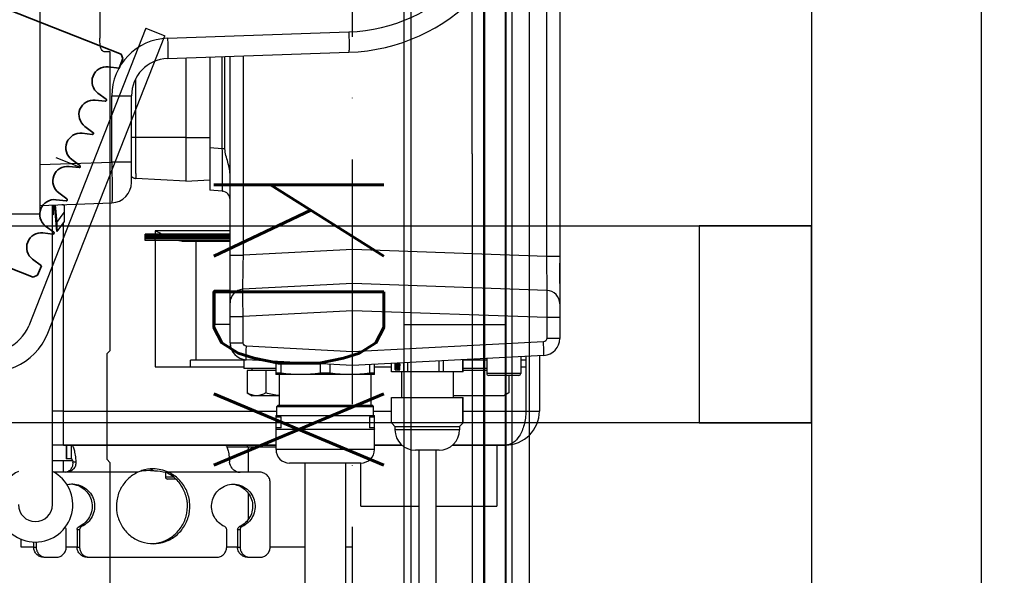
# Model space of a CAD drawing. Header units: millimetres. Extents: x 0 to 6300, y 0 to 4455.
# Tile 13 of 23: x 2926 to 3216, y 1694 to 1857. Entities that reach past the tile are written whole.
import ezdxf
from ezdxf.enums import TextEntityAlignment as Align

# ---------------------------------------------------------------- set-up
doc = ezdxf.new("R2010")
doc.units = ezdxf.units.MM
doc.header["$LTSCALE"] = 6
doc.header["$PDSIZE"] = -3
doc.linetypes.add('ACAD_ISO02W100', pattern=[15, 12, -3])
doc.linetypes.add('ACAD_ISO10W100', pattern=[18, 12, -3, 0, -3])
for name, color, linetype in [('CarSlings', 252, 'Continuous'), ('CONT_25', 1, 'Continuous'), ('CONT_70', 4, 'Continuous'), ('DASH_25', 1, 'ACAD_ISO02W100'), ('DASHD_25', 1, 'ACAD_ISO10W100'), ('DIM_35', 7, 'Continuous'), ('Electrification', 181, 'Continuous'), ('Machinery', 94, 'Continuous'), ('TEXT_35', 2, 'Continuous')]:
    doc.layers.add(name, color=color, linetype=linetype)
doc.layers.add('Centerline', color=1, linetype='ACAD_ISO10W100', lineweight=25)
doc.layers.add('Ropesusp', color=5, linetype='Continuous', lineweight=35)
doc.styles.add('Arial', font='arial.ttf')
doc.styles.add('Text0.7_romans', font='romans.shx', dxfattribs={"width": 0.7})
doc.dimstyles.new('KONE_mm', dxfattribs={"dimscale": 15, "dimtxt": 2, "dimasz": 2, "dimexe": 1, "dimexo": 0, "dimgap": 1, "dimtad": 1, "dimdec": 0, "dimrnd": 0.01, "dimzin": 0, "dimdsep": 46, "dimtxsty": 'Arial', "dimsah": 1, "dimcen": 0, "dimclrd": 256, "dimclre": 256, "dimclrt": 256, "dimadec": 1, "dimazin": 2, "dimtfac": 1, "dimtdec": 0, "dimtmove": 0, "dimatfit": 3, "dimfxl": 1, "dimtolj": 1, "dimtzin": 0, "dimarcsym": 0})

# ---------------------------------------------------------------- blocks, each defined once
blk = doc.blocks.new('*U395')
at = {"layer": 'CarSlings'}
for p, q in [((709.5, 45.07), (715.5, 45.07)), ((709.5, 45.07), (709.5, -48.93)), ((715.5, -48.93), (715.5, 45.07))]:
    blk.add_line(p, q, dxfattribs=at)
for radius in [18, 12]:
    blk.add_arc((697.5, -48.93), radius, 270.0029, 0.0029, dxfattribs=at)
at = {"layer": 'Centerline'}
blk.add_line((-706.5, 0), (706.5, 0), dxfattribs=at)
at = {"layer": 'Ropesusp'}
for p, q in [((705.5, 35.32), (463.5, 35.3)), ((705.5, 35.32), (706.5, 34.32)), ((706.5, 34.32), (706.5, 31.3)), ((706.5, 31.3), (703.38, 30.47)), ((703.39, 22.16), (706.24, 21.4)), ((706.24, 20.74), (703.39, 19.97)), ((703.39, 11.66), (706.25, 10.9)), ((706.25, 10.24), (703.39, 9.47)), ((703.39, 1.16), (706.25, 0.4)), ((706.25, -0.26), (703.39, -1.03)), ((703.39, -9.34), (706.25, -10.1)), ((706.25, -10.76), (703.39, -11.53)), ((703.39, -19.84), (706.25, -20.6)), ((706.25, -21.26), (703.39, -22.03)), ((703.39, -30.34), (706.5, -31.17)), ((706.5, -31.17), (706.5, -34.18)), ((705.5, -35.18), (706.5, -34.18)), ((463.5, -35.2), (705.5, -35.18))]:
    blk.add_line(p, q, dxfattribs=at)
for centre, radius, start, end in [((704.5, 26.32), 4.3, 105.0029, 255.0029), ((706.16, 21.07), 0.342, 285.0029, 75.0029), ((704.5, 15.82), 4.3, 105.0029, 255.0029), ((704.5, 5.32), 4.3, 105.0029, 255.0029), ((706.16, 10.57), 0.342, 285.0029, 75.0029), ((706.16, 0.07), 0.342, 285.0029, 75.0029), ((704.5, -5.18), 4.3, 105.0029, 255.0029), ((704.5, -15.68), 4.3, 105.0029, 255.0029), ((706.16, -10.43), 0.342, 285.0029, 75.0029), ((704.5, -26.18), 4.3, 105.0029, 255.0029), ((706.16, -20.93), 0.342, 285.0029, 75.0029)]:
    blk.add_arc(centre, radius, start, end, dxfattribs=at)
blk = doc.blocks.new('*U420')
at = {"layer": 'DASH_25', "lineweight": 50, "ltscale": 18}
blk.add_line((146.73, -505), (146.73, -105), dxfattribs=at)
at = {"layer": 'DASHD_25'}
blk.add_line((123.23, -305), (153.23, -305), dxfattribs=at)
at = {"layer": 'Electrification'}
for p, q in [((123.23, -505), (123.23, -105)), ((125.23, -505), (125.23, -105)), ((153.23, -505), (153.23, -105)), ((153, -411), (153, -111))]:
    blk.add_line(p, q, dxfattribs=at)
blk.add_lwpolyline([(160, -94), (160, -540), (155, -540), (155, -99)], dxfattribs=at)
blk = doc.blocks.new('*U422')
at = {"layer": 'Electrification', "linetype": 'Continuous'}
for p, q in [((-3.5, 50.16), (-3.5, 124.26)), ((-113, 92.15), (-113.03, 84.15)), ((-110, 80.14), (-111.34, 80.14)), ((-110, -7.68), (-110, 80.14)), ((-3.5, 50.16), (-3.5, -164.78)), ((-110, -7.68), (-111, -8.68)), ((-111, -8.68), (-111, -39.68)), ((-111, -39.68), (-110, -40.68)), ((-110, -167.86), (-110, -40.68))]:
    blk.add_line(p, q, dxfattribs=at)
blk.add_open_spline([(-111.34, 80.14), (-111.5, 80.15), (-111.81, 80.18), (-112.39, 80.49), (-112.73, 81.15), (-112.9, 81.9), (-113.02, 82.87), (-113.03, 83.63), (-113.03, 84.15)], degree=3, knots=[0, 0, 0, 0, 0.098083, 0.190418, 0.397906, 0.528376, 0.675372, 1, 1, 1, 1], dxfattribs=at)
at = {"layer": 'TEXT_35', "style": 'Text0.7_romans', "width": 0.7}
blk.add_text('KDX', height=50, rotation=270, dxfattribs=at).set_placement((-54.5, 0.57), align=Align.MIDDLE_CENTER)
blk = doc.blocks.new('T-0008158422_SEP_and_KDX14_and_TravelinCable_Planview.dwg_0')
at = {"layer": 'CONT_25'}
for points in [[(-243.73, -29), (-243.73, 29), (96.27, 29), (96.27, -29)], [(96.27, -29), (96.27, 29), (63.27, 29), (63.27, -29)]]:
    blk.add_lwpolyline(points, close=True, dxfattribs=at)
blk = doc.blocks.new('*U428')
at = {"layer": 'Centerline'}
blk.add_line((108, -436.58), (108, 391.92), dxfattribs=at)
at = {"layer": 'Machinery'}
for p, q in [((16, 272.5), (16, -272.5)), ((169, 274.75), (169, -309.12)), ((165.07, -120.02), (165.07, -284.99)), ((53.62, -220.83), (106.92, -218.97)), ((53.62, -226.83), (106.92, -224.97)), ((59, -226.64), (59, -262.89)), ((66, -226.4), (66, -265.49)), ((69.72, -253.37), (69.72, -226.27)), ((70.5, -253.36), (70.5, -226.24)), ((72, -310.43), (72, -226.19)), ((75.93, -284.68), (75.93, -226.05)), ((37.21, -257.27), (37.21, -237.82)), ((37.21, -237.82), (43, -237.82)), ((43, -263.26), (43, -237.82)), ((44.21, -250), (43, -250)), ((59, -250), (44.21, -250)), ((59, -250), (66, -250)), ((69.72, -253.37), (66, -253.04)), ((70.5, -253.37), (69.72, -253.37)), ((16, -258.01), (37.21, -257.27)), ((43, -257.27), (37.21, -257.27)), ((59, -262.89), (44.24, -262.12)), ((59, -262.89), (66, -262.52)), ((59, -262.89), (66, -262.52)), ((69.72, -265.82), (66, -265.49)), ((69.72, -265.82), (66, -265.49)), ((16, -270), (37.21, -269.26)), ((19.73, -358.02), (19.73, -269.87)), ((19.73, -271.74), (20, -271.74)), ((20, -269.86), (20, -272.8)), ((21, -277.71), (20.32, -269.85)), ((20.55, -269.84), (21, -275.06)), ((21, -275.06), (23.2, -272.09)), ((22.53, -269.84), (22.53, -269.77)), ((22.98, -269.84), (22.53, -269.84)), ((22.98, -270.05), (22.98, -269.84)), ((23.2, -269.93), (22.98, -270.05)), ((23, -270.05), (23, -269.76)), ((23.2, -269.93), (23.2, -274.74)), ((1, -272.5), (16, -272.5)), ((20, -272.8), (19.73, -272.8)), ((23.2, -274.74), (21, -277.71)), ((21, -275.06), (21, -277.71)), ((23, -340.5), (23, -275.02)), ((50, -277.5), (50, -278.5)), ((72, -277.5), (50, -277.5)), ((47, -280.3), (47, -278.5)), ((72, -278.5), (47, -278.5)), ((72, -278.7), (47, -278.7)), ((72, -278.95), (47, -278.95)), ((72, -279.2), (47, -279.2)), ((72, -279.5), (47, -279.5)), ((72, -279.8), (47, -279.8)), ((72, -280.3), (47, -280.3)), ((50, -280.3), (50, -278.5)), ((50, -280.3), (50, -317.5)), ((57.93, -280.5), (72, -280.5)), ((62, -315.5), (62, -280.5)), ((108, -283), (75.93, -284.68)), ((165.07, -284.99), (108, -283)), ((72, -295), (72, -284.68)), ((72, -284.68), (75.93, -284.68)), ((169, -284.99), (165.07, -284.99)), ((169, -293), (169, -287)), ((169, -287.84), (169, -290)), ((169, -290.75), (169, -292.5)), ((67.6, -305), (67.6, -295)), ((72, -295), (67.6, -295)), ((108, -293), (75.79, -294.69)), ((165.14, -295), (108, -293)), ((67, -304.4), (67, -295.6)), ((108, -301), (75.86, -302.68)), ((165.14, -302.99), (108, -301)), ((72, -302.68), (75.86, -302.68)), ((75.86, -310.43), (75.86, -302.68)), ((165.14, -302.99), (165.14, -309.12)), ((169, -302.99), (165.14, -302.99)), ((72, -305), (67.6, -305)), ((169, -309.12), (165.14, -309.12)), ((72, -310.43), (75.86, -310.43)), ((108, -313.06), (76.81, -311.42)), ((164.19, -310.11), (108, -313.06)), ((60.39, -317.5), (60.39, -315.5)), ((76.74, -315.5), (60.39, -315.5)), ((73, -313.5), (73, -313.42)), ((73.06, -313.5), (73, -313.5)), ((76, -315.5), (76, -318)), ((108, -317.06), (76.73, -315.42)), ((164.26, -314.11), (108, -317.06)), ((134.81, -319), (134.81, -315.65)), ((140.34, -315.36), (140.34, -319)), ((140.53, -319), (140.53, -315.35)), ((147.5, -315.5), (140.53, -315.5)), ((147.5, -314.99), (147.5, -319.4)), ((157.5, -314.46), (157.5, -319.4)), ((159, -315.5), (157.5, -315.5)), ((159, -314.38), (159, -317.5)), ((163, -314.18), (163, -330.5)), ((50, -317.5), (76, -317.5)), ((85.5, -318), (76, -318)), ((78.5, -318.6), (78.5, -318)), ((85.5, -315.88), (85.5, -319.77)), ((86.99, -319.38), (86.99, -315.96)), ((98.5, -316.56), (98.5, -319.38)), ((101.49, -319.38), (101.49, -316.72)), ((113, -316.8), (113, -319.38)), ((114.5, -319.77), (114.5, -316.72)), ((114.5, -317.5), (119.46, -317.5)), ((119.46, -319), (119.46, -316.46)), ((120.53, -316.4), (120.53, -318.33)), ((120.53, -318.33), (121.96, -318.33)), ((120.57, -318.33), (120.57, -316.4)), ((120.69, -317.34), (120.73, -317.26)), ((120.72, -317.34), (120.69, -317.34)), ((120.76, -317.26), (120.72, -317.34)), ((120.73, -317.26), (120.76, -317.26)), ((120.8, -317.53), (120.76, -317.61)), ((120.84, -317.53), (120.8, -317.53)), ((121.37, -316.9), (121.37, -316.9)), ((121.39, -318.13), (121.37, -318.01)), ((121.37, -318.01), (121.4, -318.01)), ((121.37, -318.01), (121.37, -318.01)), ((121.42, -318.13), (121.39, -318.13)), ((121.4, -318.01), (121.42, -318.13)), ((121.49, -317.9), (121.51, -318.03)), ((121.51, -318.03), (121.54, -318.03)), ((121.84, -316.67), (121.93, -316.67)), ((121.96, -318.33), (121.96, -316.33)), ((123.03, -316.27), (123.03, -319)), ((124.27, -319), (124.27, -316.2)), ((133.38, -315.73), (133.38, -319)), ((147.5, -318), (140.53, -318)), ((157.5, -317.5), (159, -317.5)), ((159, -317.5), (159, -330.5)), ((77.03, -318.6), (77.03, -325.15)), ((85.5, -318.6), (77.03, -318.6)), ((82.51, -318.6), (82.51, -325.15)), ((86.99, -319.38), (85.5, -319.38)), ((114.5, -319.77), (85.5, -319.77)), ((86.5, -328.78), (86.5, -319.77)), ((101.49, -319.38), (98.5, -319.38)), ((114.5, -319.38), (113, -319.38)), ((113.5, -328.78), (113.5, -319.77)), ((140.53, -319), (119.46, -319)), ((122.4, -319), (122.4, -326.5)), ((137.6, -319), (137.6, -326.5)), ((147.5, -318.6), (140.53, -318.6)), ((157.5, -319.4), (147.5, -319.4)), ((156.9, -320), (148.1, -320)), ((153.97, -320), (153.97, -325.15)), ((77.03, -325.15), (78.5, -326)), ((86.5, -326), (78.5, -326)), ((119.46, -333.95), (119.46, -326.5)), ((119.46, -326.5), (140.53, -326.5)), ((152.5, -326), (137.6, -326)), ((140.34, -326.5), (140.34, -333.95)), ((140.53, -333.95), (140.53, -326.5)), ((153.97, -325.15), (152.5, -326)), ((85.79, -329.13), (86.14, -328.78)), ((85.79, -331.78), (85.79, -329.13)), ((85.79, -329.13), (114.21, -329.13)), ((86.14, -328.78), (113.85, -328.78)), ((114.21, -329.13), (113.85, -328.78)), ((114.21, -331.78), (114.21, -329.13)), ((23, -330.5), (19.73, -330.5)), ((23, -330.5), (85.79, -330.5)), ((85.5, -331.78), (85.5, -335.78)), ((85.5, -331.78), (114.5, -331.78)), ((85.5, -332.17), (86.99, -332.17)), ((86.99, -335.39), (86.99, -332.17)), ((113, -332.17), (113, -335.39)), ((113, -332.17), (114.5, -332.17)), ((114.21, -330.5), (119.46, -330.5)), ((114.5, -335.78), (114.5, -331.78)), ((140.53, -330.5), (163, -330.5)), ((85.47, -335.77), (85.51, -335.78)), ((86.99, -335.39), (85.5, -335.39)), ((85.51, -341.78), (85.51, -335.78)), ((85.51, -335.78), (114.49, -335.78)), ((114.5, -335.39), (113, -335.39)), ((114.53, -335.77), (114.49, -335.78)), ((114.49, -341.78), (114.49, -335.78)), ((120.5, -335), (119.66, -334.17)), ((120.5, -335), (120.5, -336)), ((120.5, -335), (139.5, -335)), ((139.5, -335), (140.33, -334.17)), ((139.5, -335), (139.5, -336)), ((140.53, -333.95), (140.34, -333.95)), ((139.5, -336), (120.5, -336)), ((85.51, -340.5), (19.73, -340.5)), ((23, -340.5), (85.51, -340.5)), ((23.83, -340.5), (23.83, -344.5)), ((23.88, -340.5), (23.88, -344.5)), ((25.29, -340.5), (25.29, -344.5)), ((71.03, -341), (85.51, -341)), ((77, -340.5), (77, -341)), ((77.28, -341), (77.28, -348.5)), ((122.53, -340.5), (114.49, -340.5)), ((114.49, -340.5), (122.53, -340.5)), ((153, -340.5), (137.46, -340.5)), ((137.46, -340.5), (153, -340.5)), ((150.5, -340.5), (150.5, -358.5)), ((25.29, -344.5), (23.83, -344.5)), ((114.49, -341.78), (85.51, -341.78)), ((133.5, -342), (126.5, -342)), ((127.5, -342), (127.5, -414)), ((132.5, -342), (132.5, -414)), ((19.73, -345), (25.64, -345)), ((23, -348.5), (23, -345)), ((26.64, -345.5), (25.77, -345.5)), ((49.35, -347.5), (48.63, -348)), ((110.49, -345.78), (89.51, -345.78)), ((94, -345.78), (94, -414)), ((106, -345.78), (106, -414)), ((110.5, -358.5), (110.5, -345.78)), ((23.8, -348.5), (20.22, -348.5)), ((44.86, -348.5), (23.8, -348.5)), ((53, -348.47), (53, -349.9)), ((55.37, -349.9), (53, -349.9)), ((53.87, -348.5), (53.14, -348.5)), ((74.93, -348.5), (53.87, -348.5)), ((80.83, -348.5), (74.93, -348.5)), ((56.06, -350.5), (53.6, -350.5)), ((83.78, -370.5), (83.78, -351.5)), ((77.28, -354.51), (77.28, -362.49)), ((110.5, -358.5), (127.5, -358.5)), ((132.5, -358.5), (150.5, -358.5)), ((27.59, -364.46), (28.32, -364.46)), ((74.79, -364.46), (75.52, -364.46)), ((23.8, -370.5), (23.8, -365.37)), ((27, -365.37), (27, -370.5)), ((27, -365.37), (27.73, -365.37)), ((27.73, -365.37), (27.73, -370.5)), ((71, -370.5), (71, -365.37)), ((74.2, -365.37), (74.2, -370.5)), ((74.2, -365.37), (74.93, -365.37)), ((74.93, -365.37), (74.93, -370.5)), ((10.5, -370.5), (10.5, -368.17)), ((14.22, -370.5), (10.5, -370.5)), ((14.22, -368.99), (14.22, -370.5)), ((14.22, -370.5), (14.95, -370.5)), ((14.95, -369.01), (14.95, -370.5)), ((27, -370.5), (23.8, -370.5)), ((27, -370.5), (27.73, -370.5)), ((74.2, -370.5), (71, -370.5)), ((74.2, -370.5), (74.93, -370.5)), ((94, -370.5), (83.78, -370.5)), ((108, -370.5), (106, -370.5)), ((17.17, -373.5), (17.9, -373.5)), ((17.9, -373.5), (20.85, -373.5)), ((29.95, -373.5), (30.68, -373.5)), ((30.68, -373.5), (68.05, -373.5)), ((77.15, -373.5), (77.88, -373.5)), ((77.88, -373.5), (80.83, -373.5))]:
    blk.add_line(p, q, dxfattribs=at)
for centre, radius, start, end in [((105, -170), 55, 271.9996, 88.0003), ((105.21, -170), 49, 272, 88), ((54.21, -237.82), 17, 92, 180), ((54, -237.82), 11, 91.996, 180), ((37, -263.26), 6, 272, 359.9998), ((69.5, -268.31), 2.5, 359.9899, 84.9991), ((92.29, -195.27), 92.46, 243.8817, 244.0595), ((87.42, -205.29), 81.31, 244.0608, 244.1962), ((67.6, -295.6), 0.6, 90, 180), ((76, -298.68), 4, 93.0002, 180.0042), ((165, -298.99), 4, 0, 88), ((67.6, -304.4), 0.6, 180, 270), ((164, -309.12), 5, 273.0181, 359.9801), ((77, -310.43), 5, 180.0191, 266.9819), ((77, -310.43), 5, 186.0778, 198.3471), ((123.66, -316.66), 3.05, 191.5703, 192.7936), ((121.64, -316.97), 0.0837, 270.0156, 271.8845), ((148.1, -319.4), 0.6, 180, 270), ((156.9, -319.4), 0.6, 270, 0), ((153, -330.5), 10, 270, 0), ((123.87, -330.01), 5.91, 221.7766, 224.9054), ((136.13, -330.01), 5.91, 315.0946, 318.2234), ((126.5, -336), 6, 180, 270), ((133.5, -336), 6, 270, 0), ((89.51, -341.78), 4, 180, 270), ((110.49, -341.78), 4, 270, 0), ((49.36, -358.16), 10.66, 90.0574, 108.0601), ((49.35, -358.21), 10.71, 65.0456, 89.9914), ((14.73, -358.02), 11, 117.0605, 62.9223), ((49.42, -358.28), 10.79, 108.1325, 114.9978), ((48.48, -367.54), 19.53, 97.248, 98.8785), ((48.52, -367.86), 19.86, 97.0726, 97.2521), ((48.61, -368.68), 20.68, 89.9463, 97.046), ((53.6, -349.9), 0.6, 180, 270), ((74.93, -345.58), 2.92, 256.6338, 269.9683), ((25.77, -358.32), 6.32, 90.0365, 105.1125), ((14.73, -358.02), 5, 180, 0), ((49.36, -358.84), 10.66, 266.0884, 266.6861), ((49.36, -358.87), 10.63, 266.6847, 269.9979), ((48.63, -358.86), 10.64, 271.965, 273.3141), ((48.63, -358.84), 10.66, 273.3139, 273.9116), ((17.9, -370.59), 2.91, 256.9543, 269.9725), ((30.68, -370.59), 2.91, 256.9543, 269.9725), ((77.88, -370.59), 2.91, 256.9543, 269.9725)]:
    blk.add_arc(centre, radius, start, end, dxfattribs=at)
for points, knots in [([(106.92, -218.97), (106.95, -219.73), (106.98, -220.84), (107, -222.26), (107.01, -223.15), (107, -223.89), (106.99, -224.39), (106.97, -224.69), (106.96, -224.84), (106.95, -224.91), (106.93, -224.97), (106.92, -224.97)], [0, 0, 0, 0, 0.381941, 0.554425, 0.705674, 0.829837, 0.9222, 0.955342, 0.979351, 0.994102, 1, 1, 1, 1]), ([(53.62, -220.83), (53.64, -221.6), (53.67, -222.71), (53.7, -224.12), (53.7, -225.02), (53.7, -225.75), (53.69, -226.25), (53.67, -226.55), (53.66, -226.7), (53.64, -226.77), (53.63, -226.83), (53.62, -226.83)], [0, 0, 0, 0, 0.381941, 0.554425, 0.705674, 0.829837, 0.9222, 0.955342, 0.979351, 0.994102, 1, 1, 1, 1]), ([(44.21, -250), (44.21, -251.55), (44.22, -253.79), (44.22, -256.65), (44.22, -258.46), (44.22, -259.78), (44.23, -260.65), (44.23, -261.16), (44.24, -261.55), (44.22, -261.86), (44.26, -261.99), (44.22, -262.12), (44.24, -262.12)], [0, 0, 0, 0, 0.382689, 0.555556, 0.707096, 0.831457, 0.881911, 0.923871, 0.956927, 0.980776, 0.99517, 1, 1, 1, 1]), ([(69.72, -265.82), (69.74, -265.82), (69.73, -265.7), (69.76, -265.56), (69.77, -265.25), (69.79, -264.64), (69.8, -263.6), (69.81, -262.07), (69.8, -260.21), (69.78, -257.27), (69.74, -254.96), (69.72, -253.37)], [0, 0, 0, 0, 0.004917, 0.019158, 0.042792, 0.07566, 0.167769, 0.292074, 0.443789, 0.616906, 1, 1, 1, 1]), ([(72, -261.33), (72, -259.98), (71.43, -257.31), (70.5, -254.71), (70.5, -253.36)], [0, 0, 0, 0, 0.499996, 1, 1, 1, 1]), ([(37.21, -257.27), (37.22, -258.05), (37.25, -259.58), (37.27, -261.8), (37.29, -263.84), (37.3, -265.64), (37.29, -266.94), (37.28, -267.81), (37.28, -268.31), (37.26, -268.7), (37.26, -269), (37.23, -269.14), (37.23, -269.26), (37.21, -269.26)], [0, 0, 0, 0, 0.194973, 0.382444, 0.555217, 0.706662, 0.830968, 0.881406, 0.923373, 0.956457, 0.980361, 0.994864, 1, 1, 1, 1]), ([(57.93, -280.5), (57.82, -280.5), (57.34, -280.48), (56.87, -280.39), (56.52, -280.3)], [0, 0, 0, 0, 0.238414, 1, 1, 1, 1]), ([(75.79, -294.69), (75.77, -294.69), (75.8, -294.58), (75.77, -294.48), (75.78, -294.22), (75.77, -293.73), (75.79, -292.89), (75.8, -291.66), (75.82, -290.16), (75.86, -287.81), (75.9, -285.95), (75.93, -284.68)], [0, 0, 0, 0, 0.004824, 0.019216, 0.043066, 0.07616, 0.168647, 0.293116, 0.444738, 0.617579, 1, 1, 1, 1]), ([(165.07, -284.99), (165.09, -286.27), (165.11, -288.12), (165.13, -290.48), (165.15, -291.98), (165.15, -293.2), (165.16, -294.04), (165.15, -294.53), (165.16, -294.79), (165.13, -294.89), (165.15, -295), (165.14, -295)], [0, 0, 0, 0, 0.382622, 0.55548, 0.707063, 0.831458, 0.923872, 0.95694, 0.980776, 0.995165, 1, 1, 1, 1]), ([(75.86, -302.68), (75.83, -301.66), (75.8, -300.18), (75.77, -298.3), (75.75, -297.1), (75.76, -296.14), (75.72, -295.35), (75.81, -295.01), (75.74, -294.69), (75.79, -294.69)], [0, 0, 0, 0, 0.382486, 0.55523, 0.70664, 0.83099, 0.923405, 0.980417, 1, 1, 1, 1]), ([(165.14, -295), (165.19, -295), (165.12, -295.32), (165.21, -295.66), (165.18, -296.45), (165.2, -297.4), (165.19, -298.61), (165.18, -300.49), (165.15, -301.97), (165.14, -302.99)], [0, 0, 0, 0, 0.019539, 0.076514, 0.168909, 0.293255, 0.444676, 0.617445, 1, 1, 1, 1]), ([(165.14, -309.12), (165.14, -309.36), (164.94, -309.87), (164.44, -310.1), (164.19, -310.11)], [0, 0, 0, 0, 0.496293, 1, 1, 1, 1]), ([(76.81, -311.42), (76.56, -311.41), (76.06, -311.19), (75.86, -310.67), (75.86, -310.43)], [0, 0, 0, 0, 0.496116, 1, 1, 1, 1]), ([(76.74, -315.42), (76.71, -315.42), (76.72, -315.26), (76.69, -315.08), (76.7, -314.69), (76.7, -313.99), (76.74, -312.87), (76.78, -311.93), (76.81, -311.42)], [0, 0, 0, 0, 0.020385, 0.077473, 0.169943, 0.294058, 0.617913, 1, 1, 1, 1]), ([(164.26, -314.11), (164.29, -314.11), (164.28, -313.95), (164.31, -313.77), (164.3, -313.38), (164.3, -312.68), (164.26, -311.56), (164.22, -310.62), (164.19, -310.11)], [0, 0, 0, 0, 0.020385, 0.077473, 0.169943, 0.294058, 0.617913, 1, 1, 1, 1]), ([(120.6, -316.4), (120.6, -316.47), (120.6, -316.77), (120.63, -317.06), (120.67, -317.28)], [0, 0, 0, 0, 0.257479, 1, 1, 1, 1]), ([(120.73, -317.26), (120.72, -317.18), (120.71, -317.01), (120.74, -316.81), (120.79, -316.67), (120.83, -316.58), (120.89, -316.53), (120.93, -316.53)], [0, 0, 0, 0, 0.321736, 0.624297, 0.751474, 0.856255, 1, 1, 1, 1]), ([(120.9, -316.56), (120.87, -316.59), (120.81, -316.68), (120.75, -316.92), (120.74, -317.12), (120.76, -317.26)], [0, 0, 0, 0, 0.177095, 0.421086, 1, 1, 1, 1]), ([(120.76, -317.61), (120.79, -317.69), (120.85, -317.84), (120.97, -318.02), (121.1, -318.14), (121.2, -318.17), (121.25, -318.17)], [0, 0, 0, 0, 0.329332, 0.601699, 0.819303, 1, 1, 1, 1]), ([(120.93, -317.64), (120.92, -317.64), (120.86, -317.63), (120.83, -317.58), (120.8, -317.53)], [0, 0, 0, 0, 0.201209, 1, 1, 1, 1]), ([(120.84, -317.53), (120.85, -317.55), (120.87, -317.59), (120.91, -317.63), (120.94, -317.64)], [0, 0, 0, 0, 0.306444, 1, 1, 1, 1]), ([(120.93, -316.53), (120.95, -316.53), (120.97, -316.54), (120.99, -316.55), (121, -316.56)], [0, 0, 0, 0, 0.725645, 1, 1, 1, 1]), ([(121.14, -316.91), (121.16, -317.07), (121.15, -317.3), (121.07, -317.54), (120.99, -317.63), (120.95, -317.64)], [0, 0, 0, 0, 0.60953, 0.84629, 1, 1, 1, 1]), ([(121, -316.56), (121.04, -316.59), (121.1, -316.71), (121.13, -316.84), (121.14, -316.91)], [0, 0, 0, 0, 0.411653, 1, 1, 1, 1]), ([(121.32, -318), (121.29, -317.98), (121.24, -317.91), (121.16, -317.71), (121.14, -317.46), (121.17, -317.21), (121.21, -317.04), (121.3, -316.9), (121.37, -316.9)], [0, 0, 0, 0, 0.087238, 0.210976, 0.529711, 0.691373, 0.830498, 1, 1, 1, 1]), ([(121.33, -316.92), (121.31, -316.95), (121.26, -317.02), (121.19, -317.22), (121.17, -317.51), (121.22, -317.78), (121.3, -317.95), (121.35, -318), (121.38, -318)], [0, 0, 0, 0, 0.094287, 0.220707, 0.530794, 0.820769, 0.926025, 1, 1, 1, 1]), ([(121.25, -318.17), (121.28, -318.17), (121.33, -318.16), (121.37, -318.13), (121.39, -318.13)], [0, 0, 0, 0, 0.736595, 1, 1, 1, 1]), ([(121.42, -318.13), (121.41, -318.13), (121.37, -318.16), (121.32, -318.17), (121.28, -318.17)], [0, 0, 0, 0, 0.263405, 1, 1, 1, 1]), ([(121.37, -316.9), (121.39, -316.9), (121.41, -316.9), (121.43, -316.92), (121.43, -316.92)], [0, 0, 0, 0, 0.723957, 1, 1, 1, 1]), ([(121.64, -317.06), (121.6, -317.06), (121.54, -317.01), (121.5, -316.92), (121.45, -316.79), (121.42, -316.6), (121.42, -316.44), (121.43, -316.35)], [0, 0, 0, 0, 0.143858, 0.247633, 0.373534, 0.674721, 1, 1, 1, 1]), ([(121.43, -316.92), (121.48, -316.96), (121.55, -317.12), (121.59, -317.37), (121.58, -317.65), (121.53, -317.83), (121.49, -317.9)], [0, 0, 0, 0, 0.189882, 0.463269, 0.757698, 1, 1, 1, 1]), ([(121.46, -316.35), (121.45, -316.51), (121.46, -316.73), (121.54, -316.96), (121.61, -317.04), (121.65, -317.05)], [0, 0, 0, 0, 0.612013, 0.846632, 1, 1, 1, 1]), ([(121.51, -318.03), (121.57, -317.96), (121.67, -317.78), (121.83, -317.33), (121.88, -316.94), (121.89, -316.67)], [0, 0, 0, 0, 0.189127, 0.425962, 1, 1, 1, 1]), ([(121.93, -316.67), (121.92, -316.94), (121.87, -317.33), (121.71, -317.78), (121.6, -317.96), (121.54, -318.03)], [0, 0, 0, 0, 0.574038, 0.810873, 1, 1, 1, 1]), ([(121.84, -316.67), (121.84, -316.72), (121.82, -316.82), (121.77, -316.95), (121.7, -317.05), (121.64, -317.06)], [0, 0, 0, 0, 0.345231, 0.634703, 1, 1, 1, 1]), ([(79.77, -326), (79.3, -326), (78.33, -325.82), (77.46, -325.4), (77.03, -325.15)], [0, 0, 0, 0, 0.485069, 1, 1, 1, 1]), ([(82.51, -325.15), (82.08, -325.4), (81.21, -325.82), (80.24, -326), (79.77, -326)], [0, 0, 0, 0, 0.514931, 1, 1, 1, 1]), ([(159, -330.5), (159, -331.88), (158.69, -334.44), (157.37, -337.71), (155.44, -339.92), (153.75, -340.5), (153, -340.5)], [0, 0, 0, 0, 0.325358, 0.603681, 0.822206, 1, 1, 1, 1]), ([(25.29, -340.5), (25.47, -340.5), (25.74, -340.83), (25.94, -341.31), (26.13, -341.91), (26.29, -342.64), (26.49, -343.85), (26.59, -344.82), (26.64, -345.5)], [0, 0, 0, 0, 0.103465, 0.192614, 0.30864, 0.450211, 0.614856, 1, 1, 1, 1]), ([(70.52, -340.5), (70.71, -340.5), (70.97, -340.83), (71.17, -341.31), (71.36, -341.91), (71.52, -342.64), (71.73, -343.85), (71.82, -344.82), (71.87, -345.5)], [0, 0, 0, 0, 0.103465, 0.192614, 0.30864, 0.450211, 0.614856, 1, 1, 1, 1]), ([(25.29, -344.5), (25.34, -344.5), (25.46, -344.58), (25.57, -344.79), (25.68, -345.1), (25.74, -345.36), (25.77, -345.5)], [0, 0, 0, 0, 0.126648, 0.326937, 0.618755, 1, 1, 1, 1]), ([(23.71, -348.43), (24.06, -348.35), (24.74, -348.06), (25.48, -347.3), (25.84, -346.39), (25.83, -345.77), (25.77, -345.5)], [0, 0, 0, 0, 0.27411, 0.541896, 0.789274, 1, 1, 1, 1]), ([(26.64, -345.5), (26.67, -345.87), (26.57, -346.65), (25.95, -347.66), (24.97, -348.34), (24.19, -348.5), (23.8, -348.5)], [0, 0, 0, 0, 0.243458, 0.4934, 0.746463, 1, 1, 1, 1]), ([(74.26, -348.42), (73.93, -348.34), (73.3, -348.07), (72.3, -347.16), (71.92, -346.15), (71.87, -345.5)], [0, 0, 0, 0, 0.252031, 0.506517, 1, 1, 1, 1]), ([(44.86, -348.5), (43.78, -349), (41.76, -350.39), (39.59, -353.34), (38.47, -356.84), (38.53, -360.52), (39.76, -363.98), (42.02, -366.85), (45.09, -368.83), (47.45, -369.39), (48.64, -369.48)], [0, 0, 0, 0, 0.12443, 0.24954, 0.375206, 0.50107, 0.626695, 0.75174, 0.876109, 1, 1, 1, 1]), ([(48.63, -348), (49.02, -348), (50.53, -348.04), (52.04, -348.24), (53.14, -348.5)], [0, 0, 0, 0, 0.255425, 1, 1, 1, 1]), ([(49.36, -369.48), (50.55, -369.39), (52.91, -368.83), (55.97, -366.85), (58.24, -363.98), (59.47, -360.52), (59.53, -356.84), (58.41, -353.34), (56.24, -350.39), (54.22, -349), (53.14, -348.5)], [0, 0, 0, 0, 0.123891, 0.24826, 0.373305, 0.49893, 0.624794, 0.75046, 0.87557, 1, 1, 1, 1]), ([(49.36, -369.5), (50.58, -369.5), (53.04, -369.07), (56.29, -367.23), (58.75, -364.39), (60.14, -360.89), (60.3, -357.11), (59.23, -353.5), (57.04, -350.45), (54.98, -349.02), (53.87, -348.5)], [0, 0, 0, 0, 0.123859, 0.248159, 0.373141, 0.498746, 0.624639, 0.750362, 0.87553, 1, 1, 1, 1]), ([(83.78, -351.5), (83.78, -351.11), (83.63, -350.32), (82.97, -349.33), (81.99, -348.66), (81.21, -348.5), (80.83, -348.5)], [0, 0, 0, 0, 0.251945, 0.502745, 0.751937, 1, 1, 1, 1]), ([(25.76, -352), (26.49, -352), (27.95, -352.26), (29.88, -353.36), (31.33, -355.06), (32.14, -357.15), (32.22, -359.39), (31.55, -361.54), (30.22, -363.33), (28.98, -364.16), (28.32, -364.46)], [0, 0, 0, 0, 0.123866, 0.248177, 0.373177, 0.498799, 0.6247, 0.750413, 0.875555, 1, 1, 1, 1]), ([(25.76, -352.04), (26.45, -352.12), (27.82, -352.52), (29.56, -353.74), (30.82, -355.47), (31.47, -357.52), (31.44, -359.67), (30.73, -361.7), (29.42, -363.39), (28.23, -364.17), (27.59, -364.46)], [0, 0, 0, 0, 0.123911, 0.248345, 0.373452, 0.499106, 0.624957, 0.750574, 0.87562, 1, 1, 1, 1]), ([(70.41, -364.46), (69.74, -364.16), (68.5, -363.33), (67.17, -361.54), (66.51, -359.39), (66.58, -357.15), (67.39, -355.06), (68.85, -353.36), (70.78, -352.26), (72.24, -352), (72.96, -352)], [0, 0, 0, 0, 0.124445, 0.249587, 0.3753, 0.501201, 0.626823, 0.751823, 0.876134, 1, 1, 1, 1]), ([(72.96, -352), (73.69, -352), (75.15, -352.26), (77.08, -353.36), (78.53, -355.06), (79.34, -357.15), (79.42, -359.39), (78.75, -361.54), (77.42, -363.33), (76.18, -364.16), (75.52, -364.46)], [0, 0, 0, 0, 0.123866, 0.248177, 0.373177, 0.498799, 0.6247, 0.750413, 0.875555, 1, 1, 1, 1]), ([(72.96, -352.04), (73.65, -352.12), (75.02, -352.52), (76.76, -353.74), (78.02, -355.47), (78.67, -357.52), (78.64, -359.67), (77.93, -361.7), (76.62, -363.39), (75.43, -364.17), (74.79, -364.46)], [0, 0, 0, 0, 0.123911, 0.248345, 0.373452, 0.499106, 0.624957, 0.750574, 0.87562, 1, 1, 1, 1]), ([(23.8, -365.37), (23.8, -365.24), (23.74, -364.97), (23.59, -364.74), (23.49, -364.65)], [0, 0, 0, 0, 0.501269, 1, 1, 1, 1]), ([(27, -365.37), (27, -365.18), (27.11, -364.8), (27.42, -364.53), (27.59, -364.46)], [0, 0, 0, 0, 0.502097, 1, 1, 1, 1]), ([(28.32, -364.46), (28.15, -364.53), (27.84, -364.8), (27.73, -365.18), (27.73, -365.37)], [0, 0, 0, 0, 0.497903, 1, 1, 1, 1]), ([(71, -365.37), (71, -365.18), (70.89, -364.8), (70.58, -364.53), (70.41, -364.46)], [0, 0, 0, 0, 0.502097, 1, 1, 1, 1]), ([(74.2, -365.37), (74.2, -365.18), (74.31, -364.8), (74.62, -364.53), (74.79, -364.46)], [0, 0, 0, 0, 0.502097, 1, 1, 1, 1]), ([(75.52, -364.46), (75.35, -364.53), (75.04, -364.8), (74.93, -365.18), (74.93, -365.37)], [0, 0, 0, 0, 0.497903, 1, 1, 1, 1]), ([(17.17, -373.5), (16.78, -373.5), (16.01, -373.34), (15.03, -372.67), (14.37, -371.68), (14.22, -370.89), (14.22, -370.5)], [0, 0, 0, 0, 0.248063, 0.497255, 0.748055, 1, 1, 1, 1]), ([(14.95, -370.5), (14.95, -370.83), (15.06, -371.51), (15.54, -372.4), (16.29, -373.09), (16.92, -373.35), (17.24, -373.42)], [0, 0, 0, 0, 0.251646, 0.502406, 0.751832, 1, 1, 1, 1]), ([(20.85, -373.5), (21.23, -373.5), (22.01, -373.34), (22.99, -372.67), (23.64, -371.68), (23.8, -370.89), (23.8, -370.5)], [0, 0, 0, 0, 0.248063, 0.497255, 0.748055, 1, 1, 1, 1]), ([(29.95, -373.5), (29.57, -373.5), (28.79, -373.34), (27.81, -372.67), (27.15, -371.68), (27, -370.89), (27, -370.5)], [0, 0, 0, 0, 0.248063, 0.497255, 0.748055, 1, 1, 1, 1]), ([(27.73, -370.5), (27.73, -370.83), (27.84, -371.51), (28.33, -372.4), (29.08, -373.09), (29.7, -373.35), (30.02, -373.42)], [0, 0, 0, 0, 0.251646, 0.502406, 0.751832, 1, 1, 1, 1]), ([(68.05, -373.5), (68.43, -373.5), (69.21, -373.34), (70.19, -372.67), (70.84, -371.68), (71, -370.89), (71, -370.5)], [0, 0, 0, 0, 0.248063, 0.497255, 0.748055, 1, 1, 1, 1]), ([(77.15, -373.5), (76.77, -373.5), (75.99, -373.34), (75.01, -372.67), (74.35, -371.68), (74.2, -370.89), (74.2, -370.5)], [0, 0, 0, 0, 0.248063, 0.497255, 0.748055, 1, 1, 1, 1]), ([(74.93, -370.5), (74.93, -370.83), (75.04, -371.51), (75.53, -372.4), (76.28, -373.09), (76.9, -373.35), (77.22, -373.42)], [0, 0, 0, 0, 0.251646, 0.502406, 0.751832, 1, 1, 1, 1]), ([(80.83, -373.5), (81.21, -373.5), (81.99, -373.34), (82.97, -372.67), (83.63, -371.68), (83.78, -370.89), (83.78, -370.5)], [0, 0, 0, 0, 0.248063, 0.497255, 0.748055, 1, 1, 1, 1])]:
    blk.add_open_spline(points, degree=3, knots=knots, dxfattribs=at)
for points in [[(44.21, -232.81), (44.21, -238.54), (44.21, -244.27), (44.21, -250)], [(44.24, -262.12), (43.79, -262.09), (43.33, -261.9), (43, -261.6)], [(51.59, -278.29), (51.06, -278.03), (50.53, -277.76), (50, -277.5)], [(120.95, -316.53), (120.93, -316.54), (120.91, -316.55), (120.9, -316.56)], [(120.95, -317.64), (120.95, -317.64), (120.94, -317.64), (120.93, -317.64)], [(121.37, -318.01), (121.35, -318.01), (121.34, -318), (121.32, -318)], [(121.39, -316.9), (121.37, -316.9), (121.35, -316.91), (121.33, -316.92)], [(92.75, -319.77), (90.83, -319.77), (88.9, -319.63), (86.99, -319.38)], [(98.5, -319.38), (96.6, -319.63), (94.67, -319.77), (92.75, -319.77)], [(107.25, -319.77), (105.33, -319.77), (103.4, -319.63), (101.49, -319.38)], [(113, -319.38), (111.1, -319.63), (109.17, -319.77), (107.25, -319.77)], [(86.5, -325.93), (85.15, -325.81), (83.81, -325.53), (82.51, -325.15)]]:
    blk.add_open_spline(points, degree=3, dxfattribs=at)
blk = doc.blocks.new('T-0008158422_Machinery_0')
at = {"layer": 'Machinery'}
blk.add_blockref('*U428', (0, 0), dxfattribs=at)
blk = doc.blocks.new('SH_Walls0')
at = {"layer": 'CONT_70'}
blk.add_lwpolyline([(520, 1115), (520, 1065), (890, 1065), (890, 1065), (890, 1065), (890, -865), (520, -865), (520, -915), (890, -915), (940, -915), (940, 1115), (520, 1115)], dxfattribs=at)
blk = doc.blocks.new('*D659')
at = {"layer": 'Defpoints', "color": 0, "transparency": 16777216}
for p in [(3208.75, 2072.45), (3158.75, 1207.45), (3433.75, 1207.45)]:
    blk.add_point(p, dxfattribs=at)
at = {"layer": 'DIM_35', "lineweight": -2, "transparency": 16777216}
for p, q in [((3208.75, 2072.45), (3448.75, 2072.45)), ((3433.75, 2042.45), (3433.75, 1237.45)), ((3158.75, 1207.45), (3448.75, 1207.45))]:
    blk.add_line(p, q, dxfattribs=at)
at = {"layer": 'DIM_35', "transparency": 16777216}
for points in [[(3428.75, 2042.45), (3438.75, 2042.45), (3433.75, 2072.45)], [(3428.75, 1237.45), (3438.75, 1237.45), (3433.75, 1207.45)]]:
    blk.add_solid(points, dxfattribs=at)
at = {"layer": 'DIM_35', "transparency": 16777216, "insert": (3403.43, 1639.95), "char_height": 30, "attachment_point": 5, "rotation": 90, "style": 'Arial', "bg_fill": 3, "box_fill_scale": 1.1, "bg_fill_color": 256, "bg_fill_true_color": 13158600, "bg_fill_transparency": 0}
blk.add_mtext('\\A1;865', dxfattribs=at)
blk = doc.blocks.new('_DotSmall')
at = {"color": 0, "linetype": 'ByBlock', "const_width": 0.5}
blk.add_lwpolyline([(-0.0625, 0, 1), (0.0625, 0, 1)], format="xyb", close=True, dxfattribs=at)
blk = doc.blocks.new('*D661')
at = {"layer": 'Defpoints', "color": 0, "transparency": 16777216}
for p in [(3208.75, 2072.45), (2818.75, 1472.45), (3358.75, 1472.45)]:
    blk.add_point(p, dxfattribs=at)
at = {"layer": 'DIM_35', "lineweight": -2, "transparency": 16777216}
for p, q in [((3208.75, 2072.45), (3373.75, 2072.45)), ((3358.75, 2042.45), (3358.75, 1502.45)), ((2818.75, 1472.45), (3373.75, 1472.45))]:
    blk.add_line(p, q, dxfattribs=at)
at = {"layer": 'DIM_35', "transparency": 16777216}
for points in [[(3353.75, 2042.45), (3363.75, 2042.45), (3358.75, 2072.45)], [(3353.75, 1502.45), (3363.75, 1502.45), (3358.75, 1472.45)]]:
    blk.add_solid(points, dxfattribs=at)
at = {"layer": 'DIM_35', "transparency": 16777216, "insert": (3328.43, 1772.45), "char_height": 30, "attachment_point": 5, "rotation": 90, "style": 'Arial', "bg_fill": 3, "box_fill_scale": 1.1, "bg_fill_color": 256, "bg_fill_true_color": 13158600, "bg_fill_transparency": 0}
blk.add_mtext('\\A1;600', dxfattribs=at)

msp = doc.modelspace()

# ---------------------------------------------------------------- block references
for name, p in [('SH_Walls0', (2268.75, 2072.45)), ('T-0008158422_Machinery_0', (2915.75, 2072.45)), ('*U420', (2915.75, 2072.45)), ('*U422', (3062.48, 1767.45)), ('T-0008158422_SEP_and_KDX14_and_TravelinCable_Planview.dwg_0', (3062.48, 1767.45))]:
    msp.add_blockref(name, p)
at = {"layer": 'CarSlings', "rotation": 338.5157643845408}
msp.add_blockref('*U395', (2286.25, 2072.45), dxfattribs=at)

# ---------------------------------------------------------------- next in the draw order: dimensions: what is measured, and where the dimension line sits
at = {"layer": 'DIM_35'}
dim = msp.add_linear_dim(base=(3433.75, 1207.45), p1=(3208.75, 2072.45), p2=(3158.75, 1207.45), angle=90, dimstyle='KONE_mm', override={"dimldrblk": 'DotSmall', "dimtfill": 1}, dxfattribs=at)
dim.commit()
dim.dimension.update_dxf_attribs({"geometry": '*D659', "text_midpoint": (3403.43, 1639.95)})

# ---------------------------------------------------------------- next in the draw order: dimensions: what is measured, and where the dimension line sits
dim = msp.add_linear_dim(base=(3358.75, 1472.45), p1=(3208.75, 2072.45), p2=(2818.75, 1472.45), angle=90, dimstyle='KONE_mm', override={"dimldrblk": 'DotSmall', "dimtfill": 1}, dxfattribs=at)
dim.commit()
dim.dimension.update_dxf_attribs({"geometry": '*D661', "text_midpoint": (3328.43, 1772.45)})

doc.saveas('drawing.dxf')
